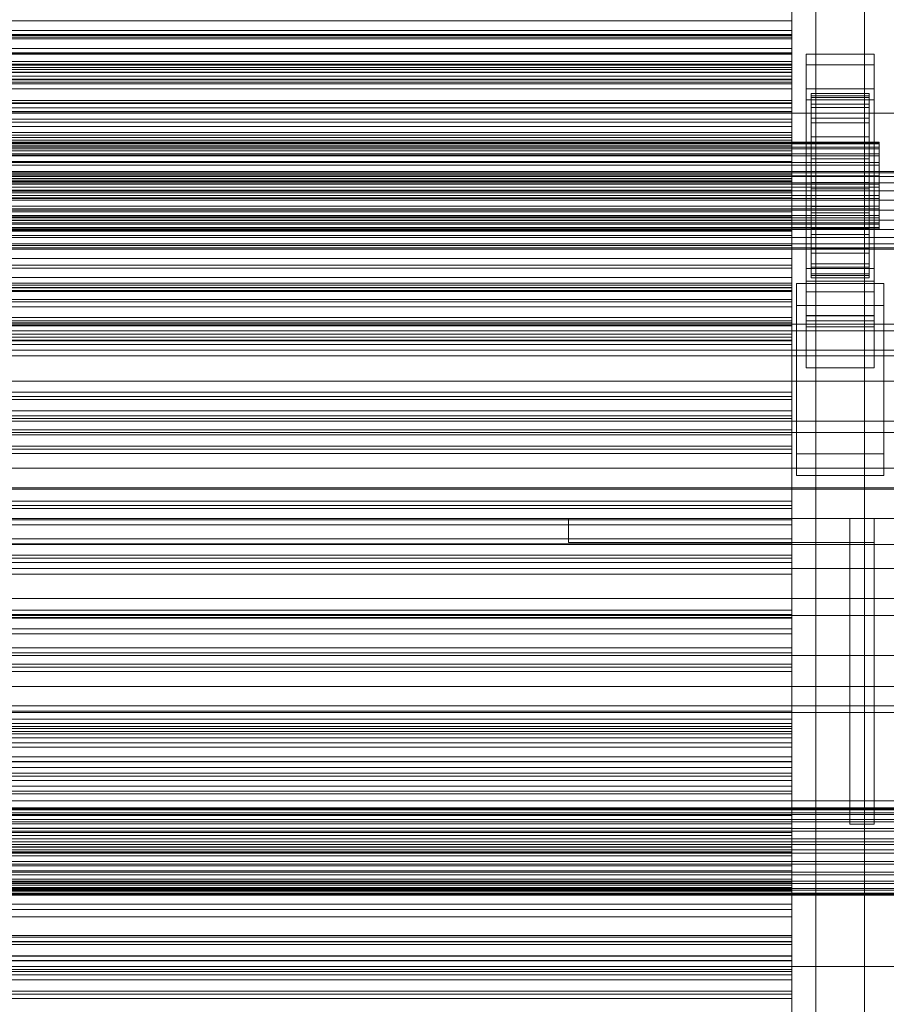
# Model space of a CAD drawing. Header units: millimetres. Extents: x -1970 to 61924, y -58230 to 6847.
# Tile 224 of 256: x 1091 to 1270, y -34734 to -34531. Entities that reach past the tile are written whole.
import ezdxf

# ---------------------------------------------------------------- set-up
doc = ezdxf.new("R2010")
doc.units = ezdxf.units.MM
for name, color, linetype, lineweight in [('COTAS_P', 1, 'Continuous', 0), ('frontal_C03', 7, 'Continuous', 0), ('frontal_secador', 7, 'Continuous', 0)]:
    doc.layers.add(name, color=color, linetype=linetype, lineweight=lineweight)
doc.dimstyles.new('R19_100', dxfattribs={"dimtxt": 250, "dimasz": 150, "dimexe": 150, "dimexo": 80, "dimgap": 100, "dimtad": 1, "dimtih": 1, "dimtoh": 1, "dimdsep": 46, "dimcen": 0.09, "dimadec": 0, "dimazin": 0, "dimtfac": 1, "dimtdec": 4, "dimtofl": 0, "dimtmove": 0, "dimatfit": 3, "dimfxl": 1, "dimtolj": 1, "dimtzin": 0, "dimarcsym": 0})

# ---------------------------------------------------------------- blocks, each defined once
blk = doc.blocks.new('DIM_R26_43')
at = {"layer": 'COTAS_P'}
for p, q in [((-1750, -34600), (-1600, -34555)), ((2600, -34600), (2450, -34555)), ((-1750, -35500), (-1750, -34600)), ((-1750, -34600), (2600, -34600)), ((-1750, -34600), (-1600, -34645)), ((2600, -34600), (2450, -34645)), ((2600, -35500), (2600, -34600))]:
    blk.add_line(p, q, dxfattribs=at)
blk.add_text('4350 P', height=250, dxfattribs=at).set_placement((425, -34500))

msp = doc.modelspace()

# ---------------------------------------------------------------- linework, layer by layer
at = {"layer": 'frontal_C03'}
for p, q in [((-1250, -34532.986), (1250, -34532.986)), ((-1250, -34533.783), (1250, -34533.783)), ((-1250, -34534.368), (1250, -34534.368)), ((1250, -34534.368), (1250, -34532.986)), ((1250, -34532.986), (1250, -34533.783)), ((1250, -34533.783), (1250, -34536.706)), ((1250, -34537.835), (1250, -34534.368)), ((-1250, -34536.706), (1250, -34536.706)), ((-1250, -34537.835), (1250, -34537.835)), ((1250, -34536.706), (1250, -34541.554)), ((1250, -34543.151), (1250, -34537.835)), ((1253, -34540.083), (1253, -34537.837)), ((1253, -34537.837), (1267, -34537.837)), ((1253, -34584.611), (1253, -34537.837)), ((1267, -34537.837), (1267, -34540.083)), ((1267, -34537.837), (1267, -34584.611)), ((1250, -34540.126), (-1250, -34540.126)), ((1250, -34541.008), (1250, -34540.126)), ((1250, -34540.126), (1250, -34541.661)), ((1267, -34540.083), (1253, -34540.083)), ((1253, -34540.083), (1253, -34586.857)), ((1267, -34586.857), (1267, -34540.083)), ((1250, -34541.008), (-1250, -34541.008)), ((-1250, -34541.554), (1250, -34541.554)), ((1250, -34541.661), (-1250, -34541.661)), ((1250, -34543.969), (1250, -34541.008)), ((1250, -34541.554), (1250, -34547.998)), ((1250, -34541.661), (1250, -34545.026)), ((-1250, -34543.151), (1250, -34543.151)), ((1250, -34543.969), (-1250, -34543.969)), ((1250, -34549.954), (1250, -34543.151)), ((1250, -34547.878), (1250, -34543.969)), ((-1250, -34545.026), (1250, -34545.026)), ((1250, -34545.026), (1250, -34548.935)), ((1253, -34547.269), (1253, -34545.024)), ((1253, -34545.024), (1267, -34545.024)), ((1253, -34591.798), (1253, -34545.024)), ((1254, -34555.971), (1254, -34545.978)), ((1254, -34545.978), (1254, -34546.798)), ((1254, -34545.978), (1266, -34545.978)), ((1254, -34546.451), (1254, -34545.978)), ((1254, -34556.196), (1254, -34546.451)), ((1254, -34546.451), (1266, -34546.451)), ((1254, -34548.186), (1254, -34546.451)), ((1266, -34546.798), (1266, -34545.978)), ((1266, -34545.978), (1266, -34555.971)), ((1266, -34545.978), (1266, -34546.451)), ((1266, -34546.451), (1266, -34556.196)), ((1266, -34546.451), (1266, -34548.186)), ((1267, -34545.024), (1267, -34547.269)), ((1267, -34545.024), (1267, -34591.798)), ((1250, -34547.878), (-1250, -34547.878)), ((-1250, -34547.998), (1250, -34547.998)), ((1250, -34551.243), (1250, -34547.878)), ((1250, -34547.998), (1250, -34555.598)), ((1267, -34547.269), (1253, -34547.269)), ((1253, -34547.269), (1253, -34594.043)), ((1254, -34556.36), (1254, -34546.798)), ((1254, -34546.798), (1254, -34548.857)), ((1254, -34546.798), (1266, -34546.798)), ((1254, -34557.018), (1254, -34548.186)), ((1254, -34548.186), (1266, -34548.186)), ((1254, -34551.065), (1254, -34548.186)), ((1266, -34548.857), (1266, -34546.798)), ((1266, -34546.798), (1266, -34556.36)), ((1266, -34548.186), (1266, -34557.018)), ((1266, -34548.186), (1266, -34551.065)), ((1267, -34594.043), (1267, -34547.269)), ((1250, -34548.935), (-1250, -34548.935)), ((-1250, -34549.954), (1250, -34549.954)), ((1250, -34548.935), (1250, -34551.896)), ((1250, -34557.779), (1250, -34549.954)), ((1254, -34557.335), (1254, -34548.857)), ((1254, -34548.857), (1254, -34552.013)), ((1254, -34548.857), (1266, -34548.857)), ((1266, -34552.013), (1266, -34548.857)), ((1266, -34548.857), (1266, -34557.335)), ((1250, -34551.243), (-1250, -34551.243)), ((1250, -34551.896), (-1250, -34551.896)), ((1250, -34552.778), (-1250, -34552.778)), ((1250, -34552.778), (1250, -34551.243)), ((1250, -34551.896), (1250, -34552.778)), ((1254, -34558.381), (1254, -34551.065)), ((1254, -34551.065), (1266, -34551.065)), ((1254, -34554.891), (1254, -34551.065)), ((1254, -34558.83), (1254, -34552.013)), ((1254, -34552.013), (1254, -34556.052)), ((1254, -34552.013), (1266, -34552.013)), ((1266, -34551.065), (1266, -34558.381)), ((1266, -34551.065), (1266, -34554.891)), ((1266, -34556.052), (1266, -34552.013)), ((1266, -34552.013), (1266, -34558.83)), ((-1268, -34555.971), (1268, -34555.971)), ((-1268, -34556.196), (1268, -34556.196)), ((-1268, -34556.36), (1268, -34556.36)), ((-1250, -34555.598), (1250, -34555.598)), ((1250, -34555.598), (1250, -34563.837)), ((1254, -34560.194), (1254, -34554.891)), ((1254, -34554.891), (1266, -34554.891)), ((1254, -34559.404), (1254, -34554.891)), ((1254, -34556.36), (1254, -34555.971)), ((1266, -34555.971), (1254, -34555.971)), ((1254, -34555.971), (1254, -34556.196)), ((1254, -34560.744), (1254, -34556.052)), ((1254, -34556.052), (1254, -34560.699)), ((1254, -34556.052), (1266, -34556.052)), ((1266, -34556.196), (1254, -34556.196)), ((1254, -34556.196), (1254, -34557.018)), ((1254, -34557.335), (1254, -34556.36)), ((1266, -34556.36), (1254, -34556.36)), ((1266, -34554.891), (1266, -34560.194)), ((1266, -34554.891), (1266, -34559.404)), ((1266, -34555.971), (1266, -34556.36)), ((1266, -34556.196), (1266, -34555.971)), ((1266, -34560.699), (1266, -34556.052)), ((1266, -34556.052), (1266, -34560.744)), ((1266, -34557.018), (1266, -34556.196)), ((1266, -34556.36), (1266, -34557.335)), ((1268, -34556.36), (1268, -34555.971)), ((1268, -34555.971), (1268, -34556.196)), ((1268, -34556.196), (1268, -34557.018)), ((1268, -34557.335), (1268, -34556.36)), ((-1268, -34557.018), (1268, -34557.018)), ((-1268, -34557.335), (1268, -34557.335)), ((-1268, -34558.381), (1268, -34558.381)), ((-1268, -34558.83), (1268, -34558.83)), ((1250, -34557.779), (-1250, -34557.779)), ((1250, -34566.095), (1250, -34557.779)), ((1266, -34557.018), (1254, -34557.018)), ((1254, -34557.018), (1254, -34558.381)), ((1254, -34558.83), (1254, -34557.335)), ((1266, -34557.335), (1254, -34557.335)), ((1266, -34558.381), (1254, -34558.381)), ((1254, -34558.381), (1254, -34560.194)), ((1254, -34560.744), (1254, -34558.83)), ((1266, -34558.83), (1254, -34558.83)), ((1266, -34558.381), (1266, -34557.018)), ((1266, -34557.335), (1266, -34558.83)), ((1266, -34560.194), (1266, -34558.381)), ((1266, -34558.83), (1266, -34560.744)), ((1268, -34557.018), (1268, -34558.381)), ((1268, -34558.83), (1268, -34557.335)), ((1268, -34558.381), (1268, -34560.194)), ((1268, -34560.744), (1268, -34558.83)), ((-1268, -34560.194), (1268, -34560.194)), ((-1268, -34560.744), (1268, -34560.744)), ((1254, -34562.331), (1254, -34559.404)), ((1254, -34559.404), (1266, -34559.404)), ((1254, -34564.295), (1254, -34559.404)), ((1266, -34560.194), (1254, -34560.194)), ((1254, -34560.194), (1254, -34562.331)), ((1254, -34560.699), (1254, -34562.945)), ((1266, -34560.699), (1254, -34560.699)), ((1254, -34560.699), (1254, -34565.636)), ((1254, -34562.945), (1254, -34560.744)), ((1266, -34560.744), (1254, -34560.744)), ((1266, -34559.404), (1266, -34562.331)), ((1266, -34559.404), (1266, -34564.295)), ((1266, -34562.331), (1266, -34560.194)), ((1266, -34562.945), (1266, -34560.699)), ((1266, -34565.636), (1266, -34560.699)), ((1266, -34560.744), (1266, -34562.945)), ((1268, -34560.194), (1268, -34562.331)), ((1268, -34562.945), (1268, -34560.744)), ((-1268, -34562.331), (1268, -34562.331)), ((1268, -34562.945), (-1268, -34562.945)), ((1250, -34562.584), (-1250, -34562.584)), ((1250, -34563.465), (1250, -34562.584)), ((1250, -34562.584), (1250, -34564.119)), ((1266, -34562.331), (1254, -34562.331)), ((1254, -34562.331), (1254, -34564.648)), ((1254, -34562.945), (1266, -34562.945)), ((1254, -34565.283), (1254, -34562.945)), ((1266, -34564.648), (1266, -34562.331)), ((1266, -34562.945), (1266, -34565.283)), ((1268, -34562.331), (1268, -34564.648)), ((1268, -34565.283), (1268, -34562.945)), ((-1268, -34564.648), (1268, -34564.648)), ((1250, -34563.465), (-1250, -34563.465)), ((-1250, -34563.837), (1250, -34563.837)), ((1250, -34564.119), (-1250, -34564.119)), ((1250, -34566.426), (1250, -34563.465)), ((1250, -34563.837), (1250, -34572.152)), ((1250, -34564.119), (1250, -34567.484)), ((1254, -34564.648), (1254, -34564.295)), ((1254, -34564.295), (1266, -34564.295)), ((1254, -34569.233), (1254, -34564.295)), ((1266, -34564.648), (1254, -34564.648)), ((1254, -34564.648), (1254, -34566.987)), ((1266, -34564.295), (1266, -34564.648)), ((1266, -34564.295), (1266, -34569.233)), ((1266, -34566.987), (1266, -34564.648)), ((1268, -34564.648), (1268, -34566.987)), ((-1268, -34565.283), (1268, -34565.283)), ((-1268, -34566.987), (1268, -34566.987)), ((-1250, -34566.095), (1250, -34566.095)), ((1250, -34566.426), (-1250, -34566.426)), ((1250, -34574.333), (1250, -34566.095)), ((1250, -34570.336), (1250, -34566.426)), ((1254, -34567.6), (1254, -34565.283)), ((1254, -34565.283), (1254, -34565.636)), ((1266, -34565.283), (1254, -34565.283)), ((1254, -34565.636), (1254, -34570.528)), ((1254, -34565.636), (1266, -34565.636)), ((1254, -34566.987), (1254, -34569.233)), ((1266, -34566.987), (1254, -34566.987)), ((1254, -34566.987), (1254, -34569.188)), ((1266, -34565.636), (1266, -34565.283)), ((1266, -34565.283), (1266, -34567.6)), ((1266, -34570.528), (1266, -34565.636)), ((1266, -34569.233), (1266, -34566.987)), ((1266, -34569.188), (1266, -34566.987)), ((1268, -34567.6), (1268, -34565.283)), ((1268, -34566.987), (1268, -34569.188)), ((-1268, -34567.6), (1268, -34567.6)), ((-1250, -34567.484), (1250, -34567.484)), ((1250, -34567.484), (1250, -34571.393)), ((1254, -34569.738), (1254, -34567.6)), ((1254, -34567.6), (1254, -34570.528)), ((1266, -34567.6), (1254, -34567.6)), ((1266, -34570.528), (1266, -34567.6)), ((1266, -34567.6), (1266, -34569.738)), ((1268, -34569.738), (1268, -34567.6)), ((-1268, -34569.188), (1268, -34569.188)), ((-1268, -34569.738), (1268, -34569.738)), ((1250, -34570.336), (-1250, -34570.336)), ((1250, -34573.7), (1250, -34570.336)), ((1254, -34569.188), (1254, -34573.879)), ((1266, -34569.188), (1254, -34569.188)), ((1254, -34569.188), (1254, -34571.101)), ((1254, -34569.233), (1266, -34569.233)), ((1254, -34573.879), (1254, -34569.233)), ((1254, -34571.55), (1254, -34569.738)), ((1254, -34569.738), (1254, -34575.04)), ((1266, -34569.738), (1254, -34569.738)), ((1254, -34570.528), (1254, -34575.04)), ((1254, -34570.528), (1266, -34570.528)), ((1266, -34573.879), (1266, -34569.188)), ((1266, -34571.101), (1266, -34569.188)), ((1266, -34569.233), (1266, -34573.879)), ((1266, -34575.04), (1266, -34569.738)), ((1266, -34569.738), (1266, -34571.55)), ((1266, -34575.04), (1266, -34570.528)), ((1268, -34569.188), (1268, -34571.101)), ((1268, -34571.55), (1268, -34569.738)), ((-1268, -34571.101), (1268, -34571.101)), ((-1268, -34571.55), (1268, -34571.55)), ((-1268, -34572.596), (1268, -34572.596)), ((-1268, -34572.914), (1268, -34572.914)), ((1250, -34571.393), (-1250, -34571.393)), ((-1250, -34572.152), (1250, -34572.152)), ((1250, -34571.393), (1250, -34574.354)), ((1250, -34572.152), (1250, -34579.978)), ((1254, -34571.101), (1254, -34577.918)), ((1266, -34571.101), (1254, -34571.101)), ((1254, -34571.101), (1254, -34572.596)), ((1254, -34572.914), (1254, -34571.55)), ((1254, -34571.55), (1254, -34578.866)), ((1266, -34571.55), (1254, -34571.55)), ((1254, -34572.596), (1254, -34581.075)), ((1266, -34572.596), (1254, -34572.596)), ((1254, -34572.596), (1254, -34573.572)), ((1254, -34573.736), (1254, -34572.914)), ((1254, -34572.914), (1254, -34581.745)), ((1266, -34572.914), (1254, -34572.914)), ((1266, -34577.918), (1266, -34571.101)), ((1266, -34572.596), (1266, -34571.101)), ((1266, -34578.866), (1266, -34571.55)), ((1266, -34571.55), (1266, -34572.914)), ((1266, -34581.075), (1266, -34572.596)), ((1266, -34573.572), (1266, -34572.596)), ((1266, -34581.745), (1266, -34572.914)), ((1266, -34572.914), (1266, -34573.736)), ((1268, -34571.101), (1268, -34572.596)), ((1268, -34572.914), (1268, -34571.55)), ((1268, -34572.596), (1268, -34573.572)), ((1268, -34573.736), (1268, -34572.914)), ((-1268, -34573.572), (1268, -34573.572)), ((-1268, -34573.736), (1268, -34573.736)), ((-1268, -34573.96), (1268, -34573.96)), ((1250, -34573.7), (-1250, -34573.7)), ((-1250, -34574.333), (1250, -34574.333)), ((1250, -34574.354), (-1250, -34574.354)), ((1250, -34575.235), (1250, -34573.7)), ((1250, -34581.934), (1250, -34574.333)), ((1250, -34574.354), (1250, -34575.235)), ((1254, -34573.572), (1254, -34583.133)), ((1266, -34573.572), (1254, -34573.572)), ((1254, -34573.572), (1254, -34573.96)), ((1254, -34573.96), (1254, -34573.736)), ((1254, -34573.736), (1254, -34583.48)), ((1266, -34573.736), (1254, -34573.736)), ((1254, -34573.879), (1266, -34573.879)), ((1254, -34577.918), (1254, -34573.879)), ((1254, -34573.96), (1254, -34583.954)), ((1266, -34573.96), (1254, -34573.96)), ((1254, -34575.04), (1254, -34578.866)), ((1254, -34575.04), (1266, -34575.04)), ((1266, -34583.133), (1266, -34573.572)), ((1266, -34573.96), (1266, -34573.572)), ((1266, -34583.48), (1266, -34573.736)), ((1266, -34573.736), (1266, -34573.96)), ((1266, -34573.879), (1266, -34577.918)), ((1266, -34583.954), (1266, -34573.96)), ((1266, -34578.866), (1266, -34575.04)), ((1268, -34573.572), (1268, -34573.96)), ((1268, -34573.96), (1268, -34573.736)), ((1250, -34575.235), (-1250, -34575.235)), ((1254, -34577.918), (1266, -34577.918)), ((1254, -34581.075), (1254, -34577.918)), ((1254, -34578.866), (1254, -34581.745)), ((1254, -34578.866), (1266, -34578.866)), ((1266, -34577.918), (1266, -34581.075)), ((1266, -34581.745), (1266, -34578.866)), ((-1250, -34579.978), (1250, -34579.978)), ((1250, -34579.978), (1250, -34586.781)), ((1254, -34581.075), (1266, -34581.075)), ((1254, -34583.133), (1254, -34581.075)), ((1266, -34581.075), (1266, -34583.133)), ((-1250, -34581.934), (1250, -34581.934)), ((1250, -34588.377), (1250, -34581.934)), ((1253, -34592.768), (1253, -34581.988)), ((1253, -34581.988), (1267, -34581.988)), ((1253, -34591.733), (1253, -34581.988)), ((1254, -34581.745), (1254, -34583.48)), ((1254, -34581.745), (1266, -34581.745)), ((1254, -34583.133), (1266, -34583.133)), ((1254, -34583.954), (1254, -34583.133)), ((1266, -34583.48), (1266, -34581.745)), ((1266, -34583.133), (1266, -34583.954)), ((1267, -34581.988), (1267, -34592.768)), ((1267, -34581.988), (1267, -34591.733)), ((1250, -34585.042), (-1250, -34585.042)), ((1250, -34585.923), (1250, -34585.042)), ((1250, -34585.042), (1250, -34586.576)), ((1251, -34589.624), (1251, -34585.133)), ((1251, -34585.133), (1269, -34585.133)), ((1251, -34620.213), (1251, -34585.133)), ((1267, -34584.611), (1253, -34584.611)), ((1253, -34584.611), (1253, -34586.857)), ((1254, -34583.48), (1254, -34583.954)), ((1254, -34583.48), (1266, -34583.48)), ((1254, -34583.954), (1266, -34583.954)), ((1266, -34583.954), (1266, -34583.48)), ((1267, -34586.857), (1267, -34584.611)), ((1269, -34585.133), (1269, -34589.624)), ((1269, -34585.133), (1269, -34620.213)), ((1250, -34585.923), (-1250, -34585.923)), ((1250, -34586.576), (-1250, -34586.576)), ((-1250, -34586.781), (1250, -34586.781)), ((1250, -34588.884), (1250, -34585.923)), ((1250, -34586.576), (1250, -34589.941)), ((1250, -34586.781), (1250, -34592.097)), ((1253, -34586.857), (1267, -34586.857)), ((-1250, -34588.377), (1250, -34588.377)), ((1250, -34588.884), (-1250, -34588.884)), ((1250, -34593.226), (1250, -34588.377)), ((1250, -34592.793), (1250, -34588.884)), ((-1250, -34589.941), (1250, -34589.941)), ((1250, -34589.941), (1250, -34593.851)), ((1269, -34589.624), (1251, -34589.624)), ((1251, -34624.704), (1251, -34589.624)), ((1269, -34624.704), (1269, -34589.624)), ((-1250, -34592.097), (1250, -34592.097)), ((1250, -34592.793), (-1250, -34592.793)), ((-1250, -34593.226), (1250, -34593.226)), ((1250, -34592.097), (1250, -34595.564)), ((1250, -34596.158), (1250, -34592.793)), ((1250, -34596.148), (1250, -34593.226)), ((1267, -34591.733), (1253, -34591.733)), ((1253, -34591.733), (1253, -34602.513)), ((1267, -34591.798), (1253, -34591.798)), ((1253, -34591.798), (1253, -34594.043)), ((1267, -34592.768), (1253, -34592.768)), ((1253, -34592.768), (1253, -34602.513)), ((1267, -34602.513), (1267, -34591.733)), ((1267, -34594.043), (1267, -34591.798)), ((1267, -34602.513), (1267, -34592.768)), ((1250, -34593.851), (-1250, -34593.851)), ((1250, -34593.851), (1250, -34596.812)), ((1253, -34594.043), (1267, -34594.043)), ((-1250, -34595.564), (1250, -34595.564)), ((-1250, -34596.148), (1250, -34596.148)), ((1250, -34596.158), (-1250, -34596.158)), ((1250, -34596.812), (-1250, -34596.812)), ((-1250, -34596.946), (1250, -34596.946)), ((1250, -34595.564), (1250, -34596.946)), ((1250, -34596.946), (1250, -34596.148)), ((1250, -34597.693), (1250, -34596.158)), ((1250, -34596.812), (1250, -34597.693)), ((1250, -34597.693), (-1250, -34597.693)), ((1253, -34602.513), (1267, -34602.513)), ((1250, -34607.499), (-1250, -34607.499)), ((1250, -34608.381), (1250, -34607.499)), ((1250, -34607.499), (1250, -34609.034)), ((1250, -34608.381), (-1250, -34608.381)), ((1250, -34609.034), (-1250, -34609.034)), ((1250, -34611.342), (1250, -34608.381)), ((1250, -34609.034), (1250, -34612.399)), ((1250, -34611.342), (-1250, -34611.342)), ((1250, -34615.251), (1250, -34611.342)), ((-1250, -34612.399), (1250, -34612.399)), ((1250, -34612.399), (1250, -34616.308)), ((1250, -34615.251), (-1250, -34615.251)), ((1250, -34618.616), (1250, -34615.251)), ((-1500, -34615.78), (1500, -34615.78)), ((1250, -34616.308), (-1250, -34616.308)), ((1250, -34616.308), (1250, -34619.269)), ((1250, -34618.616), (-1250, -34618.616)), ((1250, -34619.269), (-1250, -34619.269)), ((1250, -34620.151), (1250, -34618.616)), ((1250, -34619.269), (1250, -34620.151)), ((1250, -34620.151), (-1250, -34620.151)), ((1269, -34620.213), (1251, -34620.213)), ((1251, -34620.213), (1251, -34624.704)), ((1269, -34624.704), (1269, -34620.213)), ((1251, -34624.704), (1269, -34624.704)), ((1500, -34627.188), (-1500, -34627.188)), ((1500, -34627.473), (-1500, -34627.473)), ((1250, -34629.957), (-1250, -34629.957)), ((1250, -34630.838), (-1250, -34630.838)), ((1250, -34631.492), (-1250, -34631.492)), ((1250, -34630.838), (1250, -34629.957)), ((1250, -34629.957), (1250, -34631.492)), ((1250, -34633.799), (1250, -34630.838)), ((1250, -34631.492), (1250, -34634.856)), ((1250, -34633.799), (-1250, -34633.799)), ((1250, -34637.709), (1250, -34633.799)), ((-1250, -34634.856), (1250, -34634.856)), ((1250, -34634.856), (1250, -34638.766)), ((1250, -34637.709), (-1250, -34637.709)), ((1250, -34641.073), (1250, -34637.709)), ((-1500, -34638.882), (1500, -34638.882)), ((1250, -34638.766), (-1250, -34638.766)), ((1250, -34638.766), (1250, -34641.727)), ((1250, -34641.073), (-1250, -34641.073)), ((1250, -34641.727), (-1250, -34641.727)), ((1250, -34642.608), (1250, -34641.073)), ((1250, -34641.727), (1250, -34642.608)), ((1250, -34642.608), (-1250, -34642.608)), ((1250, -34652.415), (-1250, -34652.415)), ((1250, -34653.296), (-1250, -34653.296)), ((1250, -34653.949), (-1250, -34653.949)), ((1250, -34653.296), (1250, -34652.415)), ((1250, -34652.415), (1250, -34653.949)), ((1250, -34656.257), (1250, -34653.296)), ((1250, -34653.949), (1250, -34657.314)), ((1250, -34656.257), (-1250, -34656.257)), ((1250, -34660.166), (1250, -34656.257)), ((-1250, -34657.314), (1250, -34657.314)), ((1250, -34657.314), (1250, -34661.224)), ((1250, -34660.166), (-1250, -34660.166)), ((1250, -34663.531), (1250, -34660.166)), ((1250, -34661.224), (-1250, -34661.224)), ((1250, -34661.224), (1250, -34664.184)), ((1250, -34663.531), (-1250, -34663.531)), ((1250, -34664.184), (-1250, -34664.184)), ((1250, -34665.066), (1250, -34663.531)), ((1250, -34664.184), (1250, -34665.066)), ((1250, -34665.066), (-1250, -34665.066)), ((1250, -34674.872), (-1250, -34674.872)), ((1250, -34675.754), (-1250, -34675.754)), ((1250, -34676.407), (-1250, -34676.407)), ((1250, -34675.754), (1250, -34674.872)), ((1250, -34674.872), (1250, -34676.407)), ((1250, -34678.714), (1250, -34675.754)), ((1250, -34676.407), (1250, -34679.772)), ((-1250, -34676.77), (1250, -34676.77)), ((-1250, -34677.403), (1250, -34677.403)), ((-1250, -34677.867), (1250, -34677.867)), ((1250, -34677.867), (1250, -34676.77)), ((1250, -34676.77), (1250, -34677.403)), ((1250, -34677.403), (1250, -34679.722)), ((1250, -34680.619), (1250, -34677.867)), ((1250, -34678.714), (-1250, -34678.714)), ((-1250, -34679.722), (1250, -34679.722)), ((-1250, -34679.772), (1250, -34679.772)), ((-1250, -34680.619), (1250, -34680.619)), ((1250, -34682.624), (1250, -34678.714)), ((1250, -34679.722), (1250, -34683.571)), ((1250, -34679.772), (1250, -34683.681)), ((1250, -34684.838), (1250, -34680.619)), ((1250, -34682.624), (-1250, -34682.624)), ((1250, -34685.989), (1250, -34682.624)), ((-1250, -34683.571), (1250, -34683.571)), ((1250, -34683.681), (-1250, -34683.681)), ((1250, -34683.571), (1250, -34688.686)), ((1250, -34683.681), (1250, -34686.642)), ((-1250, -34684.838), (1250, -34684.838)), ((1250, -34685.989), (-1250, -34685.989)), ((1250, -34686.642), (-1250, -34686.642)), ((1250, -34690.238), (1250, -34684.838)), ((1250, -34687.523), (1250, -34685.989)), ((1250, -34686.642), (1250, -34687.523)), ((1250, -34687.523), (-1250, -34687.523)), ((-1250, -34688.686), (1250, -34688.686)), ((1250, -34688.686), (1250, -34694.718)), ((-1250, -34690.238), (1250, -34690.238)), ((1250, -34696.45), (1250, -34690.238)), ((-1500, -34691.736), (1500, -34691.736)), ((-1500, -34693.159), (1500, -34693.159)), ((-1500, -34693.384), (1500, -34693.384)), ((-1500, -34693.548), (1500, -34693.548)), ((-1500, -34694.206), (1500, -34694.206)), ((-1500, -34694.523), (1500, -34694.523)), ((-1250, -34694.718), (1250, -34694.718)), ((1250, -34694.718), (1250, -34701.258)), ((-1500, -34695.569), (1500, -34695.569)), ((-1500, -34696.018), (1500, -34696.018)), ((1250, -34696.45), (-1250, -34696.45)), ((1250, -34703.05), (1250, -34696.45)), ((-1500, -34697.382), (1500, -34697.382)), ((-1500, -34697.932), (1500, -34697.932)), ((1250, -34697.33), (-1250, -34697.33)), ((1250, -34698.211), (-1250, -34698.211)), ((1250, -34698.865), (-1250, -34698.865)), ((1250, -34698.211), (1250, -34697.33)), ((1250, -34697.33), (1250, -34698.865)), ((1250, -34701.172), (1250, -34698.211)), ((1250, -34698.865), (1250, -34702.229)), ((-1500, -34699.519), (1500, -34699.519)), ((1500, -34700.133), (-1500, -34700.133)), ((1500, -34700.719), (-1500, -34700.719)), ((-1500, -34701.836), (1500, -34701.836)), ((-1500, -34702.471), (1500, -34702.471)), ((1250, -34701.172), (-1250, -34701.172)), ((-1250, -34701.258), (1250, -34701.258)), ((-1250, -34702.229), (1250, -34702.229)), ((1250, -34705.081), (1250, -34701.172)), ((1250, -34701.258), (1250, -34707.858)), ((1250, -34702.229), (1250, -34706.139)), ((-1500, -34704.175), (1500, -34704.175)), ((-1500, -34704.789), (1500, -34704.789)), ((-1250, -34703.05), (1250, -34703.05)), ((1250, -34709.589), (1250, -34703.05)), ((-1500, -34706.376), (1500, -34706.376)), ((-1500, -34706.926), (1500, -34706.926)), ((1250, -34705.081), (-1250, -34705.081)), ((1250, -34706.139), (-1250, -34706.139)), ((1250, -34708.446), (1250, -34705.081)), ((1250, -34706.139), (1250, -34709.1)), ((-1500, -34708.289), (1500, -34708.289)), ((-1500, -34708.738), (1500, -34708.738)), ((-1250, -34707.858), (1250, -34707.858)), ((1250, -34708.446), (-1250, -34708.446)), ((1250, -34707.858), (1250, -34714.07)), ((1250, -34709.981), (1250, -34708.446)), ((-1500, -34709.784), (1500, -34709.784)), ((-1500, -34710.102), (1500, -34710.102)), ((-1500, -34710.76), (1500, -34710.76)), ((-1500, -34710.924), (1500, -34710.924)), ((1250, -34709.1), (-1250, -34709.1)), ((-1250, -34709.589), (1250, -34709.589)), ((1250, -34709.981), (-1250, -34709.981)), ((1250, -34709.1), (1250, -34709.981)), ((1250, -34715.622), (1250, -34709.589)), ((-1500, -34711.148), (1500, -34711.148)), ((-1250, -34714.07), (1250, -34714.07)), ((1250, -34714.07), (1250, -34719.469)), ((-1250, -34715.622), (1250, -34715.622)), ((1250, -34720.737), (1250, -34715.622)), ((-1250, -34719.469), (1250, -34719.469)), ((1250, -34719.787), (-1250, -34719.787)), ((1250, -34720.669), (-1250, -34720.669)), ((-1250, -34720.737), (1250, -34720.737)), ((1250, -34719.469), (1250, -34723.689)), ((1250, -34720.669), (1250, -34719.787)), ((1250, -34719.787), (1250, -34721.322)), ((1250, -34723.63), (1250, -34720.669)), ((1250, -34724.585), (1250, -34720.737)), ((1250, -34721.322), (-1250, -34721.322)), ((1250, -34721.322), (1250, -34724.687)), ((1250, -34723.63), (-1250, -34723.63)), ((-1250, -34723.689), (1250, -34723.689)), ((-1250, -34724.585), (1250, -34724.585)), ((-1250, -34724.687), (1250, -34724.687)), ((1250, -34727.539), (1250, -34723.63)), ((1250, -34723.689), (1250, -34726.441)), ((1250, -34726.905), (1250, -34724.585)), ((1250, -34724.687), (1250, -34728.596)), ((1500, -34725.842), (-1500, -34725.842)), ((-1250, -34726.441), (1250, -34726.441)), ((-1250, -34726.905), (1250, -34726.905)), ((1250, -34726.441), (1250, -34727.538)), ((1250, -34727.538), (1250, -34726.905)), ((-1250, -34727.538), (1250, -34727.538)), ((1250, -34728.596), (-1250, -34728.596)), ((1250, -34730.904), (1250, -34727.539)), ((1250, -34728.596), (1250, -34731.557)), ((1250, -34730.904), (-1250, -34730.904)), ((1250, -34732.439), (1250, -34730.904)), ((1250, -34731.557), (-1250, -34731.557)), ((1250, -34732.439), (-1250, -34732.439)), ((1250, -34731.557), (1250, -34732.439))]:
    msp.add_line(p, q, dxfattribs=at)
at = {"layer": 'frontal_secador'}
for p, q in [((1265, -35980), (1265, -33075)), ((1250, -34807), (1250, -34497)), ((1250, -34497), (1250, -34566)), ((1255, -34497), (1255, -34807)), ((1255, -34566), (1255, -34497)), ((1250, -34531), (1250, -34526.659)), ((1250, -34529.659), (1250, -34534)), ((-1250, -34531), (1250, -34531)), ((1250, -34531), (1250, -34534)), ((1250, -34534.728), (1250, -34531)), ((1250, -34534), (-1250, -34534)), ((1250, -34534), (1250, -34537.728)), ((-1250, -34534.728), (1250, -34534.728)), ((1250, -34534.728), (1250, -34537.728)), ((1250, -34537.588), (1250, -34534.728)), ((-1250, -34537.588), (1250, -34537.588)), ((1250, -34537.611), (-1250, -34537.611)), ((1250, -34537.728), (-1250, -34537.728)), ((1250, -34537.588), (1250, -34540.588)), ((1250, -34539.387), (1250, -34537.588)), ((1250, -34539.918), (1250, -34537.611)), ((1250, -34537.728), (1250, -34540.588)), ((-1250, -34539.387), (1250, -34539.387)), ((1250, -34539.918), (-1250, -34539.918)), ((-1250, -34540), (1250, -34540)), ((1250, -34540.588), (-1250, -34540.588)), ((1250, -34539.387), (1250, -34542.387)), ((1250, -34540), (1250, -34539.387)), ((1250, -34543.65), (1250, -34539.918)), ((1250, -34540), (1250, -34543)), ((1250, -34540.588), (1250, -34542.387)), ((1250, -34542.387), (-1250, -34542.387)), ((1250, -34542.387), (1250, -34543)), ((1250, -34543), (-1250, -34543)), ((-1250, -34543.65), (1250, -34543.65)), ((1250, -34544), (-1250, -34544)), ((1250, -34547.382), (1250, -34543.65)), ((1250, -34556), (1250, -34544)), ((1250, -34544), (1250, -34548)), ((1250, -34547.382), (-1250, -34547.382)), ((-1250, -34548), (1250, -34548)), ((1250, -34547.382), (1250, -34549.689)), ((1250, -34548), (1250, -34560)), ((1250, -34549.689), (-1250, -34549.689)), ((-1250, -34550), (1250, -34550)), ((1250, -34555), (1250, -34550)), ((1250, -34550), (1255, -34550)), ((1250, -35200), (1250, -34550)), ((1255, -35200), (1255, -34550)), ((1255, -34550), (1320, -34550)), ((1250, -34554), (-1250, -34554)), ((1250, -34554.545), (-1250, -34554.545)), ((1250, -34556.709), (1250, -34554)), ((1250, -34554.545), (1250, -34554)), ((1250, -34556.144), (1250, -34554.545)), ((-1250, -34555), (1250, -34555)), ((1250, -34556), (-1250, -34556)), ((1250, -34556.144), (-1250, -34556.144)), ((1250, -34556.709), (-1250, -34556.709)), ((1250, -34645), (1250, -34555)), ((1250, -34866), (1250, -34556)), ((1250, -34556), (1250, -34562)), ((1250, -34556), (1250, -34560)), ((1250, -34558.686), (1250, -34556.144)), ((1250, -34564.651), (1250, -34556.709)), ((1250, -34558.686), (-1250, -34558.686)), ((1250, -34562), (1250, -34558.686)), ((1250, -34560), (-1250, -34560)), ((1320, -34562), (-1320, -34562)), ((1320, -34562.273), (-1320, -34562.273)), ((1250, -34562), (-1250, -34562)), ((1250, -34565.859), (1250, -34562)), ((1250, -34872), (1250, -34562)), ((1250, -34562), (1250, -34566)), ((1320, -34563.072), (-1320, -34563.072)), ((1320, -34564.343), (-1320, -34564.343)), ((1250, -34564.651), (-1250, -34564.651)), ((1250, -34577.285), (1250, -34564.651)), ((1320, -34566), (-1320, -34566)), ((1250, -34565.859), (-1250, -34565.859)), ((-1250, -34566), (1250, -34566)), ((1250, -34570), (1250, -34565.859)), ((1250, -34566), (1250, -34876)), ((1255, -34566), (1250, -34566)), ((1255, -34876), (1255, -34566)), ((1320, -34567.929), (-1320, -34567.929)), ((-1320, -34570), (1320, -34570)), ((-1250, -34570), (1250, -34570)), ((1250, -34574.141), (1250, -34570)), ((1320, -34572.071), (-1320, -34572.071)), ((1320, -34574), (-1320, -34574)), ((1250, -34574.141), (-1250, -34574.141)), ((1250, -34574.141), (1250, -34578)), ((1320, -34575.657), (-1320, -34575.657)), ((1320, -34576.928), (-1320, -34576.928)), ((1320, -34577.727), (-1320, -34577.727)), ((1320, -34578), (-1320, -34578)), ((1250, -34577.285), (-1250, -34577.285)), ((1250, -34578), (-1250, -34578)), ((1250, -34593.75), (1250, -34577.285)), ((1250, -34578), (1250, -34581.314)), ((1250, -34581.314), (-1250, -34581.314)), ((1250, -34581.314), (1250, -34583.856)), ((1250, -34583.856), (-1250, -34583.856)), ((1250, -34583.856), (1250, -34585.455)), ((1250, -34585.455), (-1250, -34585.455)), ((1250, -34586), (-1250, -34586)), ((1250, -34585.455), (1250, -34586)), ((1360, -34593.5), (-1360, -34593.5)), ((1360, -34594.863), (-1360, -34594.863)), ((1250, -34593.75), (-1250, -34593.75)), ((1250, -34612.924), (1250, -34593.75)), ((1360, -34598.859), (-1360, -34598.859)), ((1360, -34605.216), (-1360, -34605.216)), ((1360, -34613.5), (-1360, -34613.5)), ((1250, -34612.924), (-1250, -34612.924)), ((1250, -34633.5), (1250, -34612.924)), ((1360, -34623.147), (-1360, -34623.147)), ((-1360, -34633.5), (1360, -34633.5)), ((-1250, -34633.5), (1250, -34633.5)), ((1204, -34633.5), (1267, -34633.5)), ((1204, -34638.5), (1204, -34633.5)), ((1250, -34654.076), (1250, -34633.5)), ((1262, -34633.5), (1267, -34633.5)), ((1262, -34696.5), (1262, -34633.5)), ((1267, -34696.5), (1267, -34633.5)), ((1267, -34638.5), (1267, -34633.5)), ((1204, -34638.5), (1267, -34638.5)), ((1360, -34643.853), (-1360, -34643.853)), ((-1250, -34645), (1250, -34645)), ((1250, -34650), (1250, -34645)), ((-1400, -34650), (1400, -34650)), ((-1250, -34650), (1250, -34650)), ((1250, -34650), (1400, -34650)), ((1250, -35100), (1250, -34650)), ((1360, -34653.5), (-1360, -34653.5)), ((1250, -34654.076), (-1250, -34654.076)), ((1250, -34654.076), (1250, -34673.25)), ((1360, -34661.784), (-1360, -34661.784)), ((1360, -34668.141), (-1360, -34668.141)), ((1360, -34672.137), (-1360, -34672.137)), ((1360, -34673.5), (-1360, -34673.5)), ((1250, -34673.25), (-1250, -34673.25)), ((1250, -34673.25), (1250, -34689.715)), ((1250, -34689.715), (-1250, -34689.715)), ((1250, -34689.715), (1250, -34702.349)), ((1262, -34696.5), (1267, -34696.5)), ((1250, -34702.349), (-1250, -34702.349)), ((1250, -34702.349), (1250, -34710.291)), ((1250, -34710.291), (-1250, -34710.291)), ((1250, -34710.291), (1250, -34713)), ((1250, -34713), (-1250, -34713))]:
    msp.add_line(p, q, dxfattribs=at)

# ---------------------------------------------------------------- dimensions: what is measured, and where the dimension line sits
at = {"layer": 'COTAS_P'}
dim = msp.add_aligned_dim(p1=(-1750, -35500), p2=(2600, -35500), distance=900, text='<> P', dimstyle='R19_100', dxfattribs=at)
dim.commit()
dim.dimension.update_dxf_attribs({"geometry": 'DIM_R26_43', "text_midpoint": (425, -34600)})

doc.saveas('drawing.dxf')
